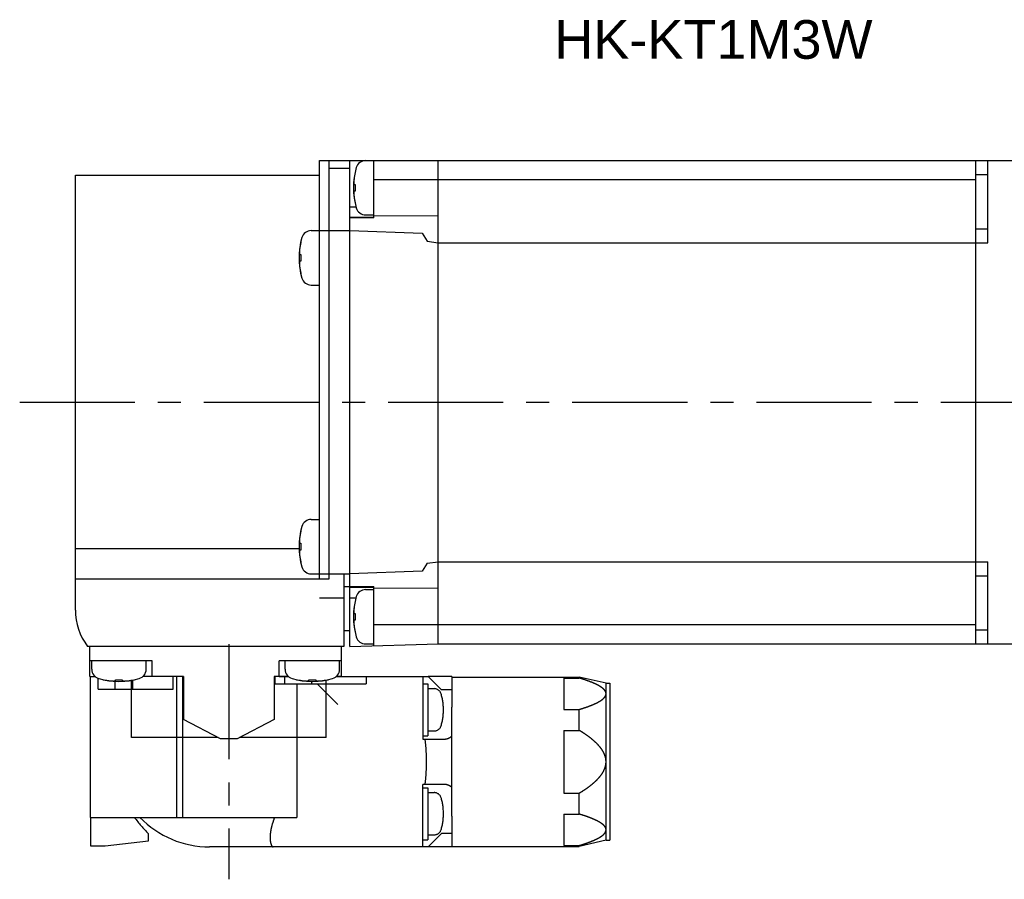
# Model space of a CAD drawing. Header units: millimetres. Extents: x 47 to 338, y 171 to 242.
# Tile 2 of 3: x 133 to 215, y 171 to 242. Entities that reach past the tile are written whole.
import ezdxf

# ---------------------------------------------------------------- set-up
doc = ezdxf.new("R2010")
doc.units = ezdxf.units.MM
doc.linetypes.add('CENTER', pattern=[50.8, 31.75, -6.35, 6.35, -6.35])
doc.linetypes.add('PHANTOM', pattern=[63.5, 31.75, -6.35, 6.35, -6.35, 6.35, -6.35])
for name, color, linetype in [('CTR', 2, 'CENTER'), ('PHANTOM', 3, 'PHANTOM'), ('TEXT', 5, 'Continuous')]:
    doc.layers.add(name, color=color, linetype=linetype)
doc.styles.get("Standard").update_dxf_attribs({"font": 'arial.ttf'})

msp = doc.modelspace()

# ---------------------------------------------------------------- linework, layer by layer
for p, q in [((158.15, 195.4), (158.15, 230)), ((158.15, 230), (218.45, 230)), ((158.95, 195.4), (158.95, 230)), ((160.65, 189.8), (160.65, 230)), ((162.65, 225.25), (162.65, 230)), ((167.95, 190), (167.95, 230)), ((212.45, 190), (212.45, 230)), ((213.45, 223.2), (213.45, 230)), ((160.65, 229.354), (158.95, 229.354)), ((161.093, 229.05), (161.093, 229.019)), ((137.95, 192.8), (137.95, 228.8)), ((137.95, 228.8), (158.15, 228.8)), ((162.65, 228.42), (212.45, 228.42)), ((212.45, 228.835), (213.45, 228.835)), ((160.999, 228.03), (161.093, 228.03)), ((161.093, 227.47), (160.999, 227.47)), ((161.093, 228.03), (161.093, 227.47)), ((161.093, 226.481), (161.093, 226.45)), ((160.65, 226.184), (161.162, 226.184)), ((160.65, 225.306), (162.65, 225.306)), ((162.65, 225.25), (160.65, 225.25)), ((161.956, 225.5), (162.65, 225.5)), ((167.95, 225.419), (162.65, 225.393)), ((157.456, 224.2), (160.65, 224.2)), ((160.65, 224.2), (166.65, 223.99)), ((212.45, 224.359), (213.45, 224.359)), ((156.593, 223.25), (156.593, 223.219)), ((166.65, 223.99), (167.051, 223.323)), ((167.051, 223.323), (167.95, 223.2)), ((167.95, 223.2), (213.45, 223.2)), ((156.499, 222.23), (156.593, 222.23)), ((156.593, 221.67), (156.499, 221.67)), ((156.593, 222.23), (156.593, 221.67)), ((156.593, 220.681), (156.593, 220.65)), ((157.456, 219.7), (158.15, 219.7)), ((157.456, 200.3), (158.15, 200.3)), ((156.593, 199.35), (156.593, 199.319)), ((156.499, 198.33), (156.593, 198.33)), ((156.593, 198.33), (156.593, 197.77)), ((137.95, 197.889), (156.458, 197.889)), ((156.593, 197.77), (156.499, 197.77)), ((156.593, 196.781), (156.593, 196.75)), ((167.051, 196.677), (166.65, 196.01)), ((167.051, 196.677), (167.95, 196.8)), ((167.95, 196.8), (213.45, 196.8)), ((213.45, 190), (213.45, 196.8)), ((157.456, 195.8), (160.65, 195.8)), ((160.15, 195.8), (160.15, 189.8)), ((166.65, 196.01), (160.65, 195.8)), ((212.45, 195.641), (213.45, 195.641)), ((137.95, 195.4), (158.95, 195.4)), ((160.15, 194.75), (162.65, 194.75)), ((162.65, 189.855), (162.65, 194.75)), ((160.65, 194.694), (162.65, 194.694)), ((161.956, 194.5), (162.65, 194.5)), ((167.95, 194.581), (162.65, 194.607)), ((160.15, 193.8), (158.15, 193.8)), ((160.65, 193.816), (161.162, 193.816)), ((161.093, 193.55), (161.093, 193.519)), ((160.999, 192.53), (161.093, 192.53)), ((161.093, 192.53), (161.093, 191.97)), ((161.093, 191.97), (160.999, 191.97)), ((212.45, 191.58), (162.65, 191.58)), ((160.15, 191.1), (160.65, 191.1)), ((161.093, 190.981), (161.093, 190.95)), ((212.45, 191.165), (213.45, 191.165)), ((160.65, 189.8), (167.95, 190)), ((161.956, 190), (162.65, 190)), ((167.95, 190), (218.45, 190)), ((142.95, 189.8), (138.95, 189.8)), ((139.15, 187.3), (139.15, 189.8)), ((160.15, 189.8), (142.95, 189.8)), ((159.95, 187.3), (159.95, 189.8)), ((144.3, 188.6), (139.15, 188.6)), ((139.3, 187.906), (139.3, 188.6)), ((143.8, 187.906), (143.8, 188.6)), ((144.3, 187.3), (144.3, 188.6)), ((154.8, 187.3), (154.8, 188.6)), ((159.95, 188.6), (154.8, 188.6)), ((155.3, 187.906), (155.3, 188.6)), ((159.8, 187.906), (159.8, 188.6)), ((139.15, 187.3), (139.578, 187.3)), ((140.25, 187.043), (140.281, 187.043)), ((141.27, 186.949), (141.27, 187.043)), ((141.27, 187.043), (141.83, 187.043)), ((141.83, 187.043), (141.83, 186.949)), ((142.6, 182.25), (142.6, 186.996)), ((142.819, 187.043), (142.85, 187.043)), ((146.9, 187.3), (143.522, 187.3)), ((146.9, 187.3), (146.9, 183.76)), ((154.4, 187.3), (154.4, 183.76)), ((155.578, 187.3), (154.4, 187.3)), ((156.25, 187.043), (156.281, 187.043)), ((157.27, 186.949), (157.27, 187.043)), ((157.27, 187.043), (157.83, 187.043)), ((157.83, 187.043), (157.83, 186.949)), ((158.7, 182.25), (158.7, 187.012)), ((158.819, 187.043), (158.85, 187.043)), ((159.95, 187.3), (159.522, 187.3)), ((149.96, 182.15), (146.9, 183.76)), ((154.4, 183.76), (151.34, 182.15)), ((149.77, 182.25), (142.6, 182.25)), ((151.34, 182.15), (149.96, 182.15)), ((158.7, 182.25), (151.53, 182.25))]:
    msp.add_line(p, q)
for centre, radius, start, end in [((161.956, 229.2), 0.8, 90, 163.80865), ((166.95, 227.75), 6, 163.80865, 196.19135), ((166.95, 227.75), 5.993, 167.77143, 173.19887), ((166.95, 227.75), 5.993, 186.80113, 192.22857), ((161.956, 226.3), 0.8, 196.19135, 270), ((157.456, 223.4), 0.8, 90, 163.80865), ((162.45, 221.95), 6, 163.80865, 196.19135), ((162.45, 221.95), 5.993, 167.77143, 173.19887), ((162.45, 221.95), 5.993, 186.80113, 192.22857), ((157.456, 220.5), 0.8, 196.19135, 270), ((162.45, 198.05), 6, 163.80865, 196.19135), ((157.456, 199.5), 0.8, 90, 163.80865), ((162.45, 198.05), 5.993, 167.77143, 173.19887), ((162.45, 198.05), 5.993, 186.80113, 192.22857), ((157.456, 196.6), 0.8, 196.19135, 270), ((166.95, 192.25), 6, 163.80865, 196.19135), ((161.956, 193.7), 0.8, 90, 163.80865), ((166.95, 192.25), 5.993, 167.77143, 173.19887), ((142.95, 192.8), 5, 180, 216.8699), ((166.95, 192.25), 5.993, 186.80113, 192.22857), ((161.956, 190.8), 0.8, 196.19135, 270), ((140.1, 187.906), 0.8, 180, 253.80865), ((143, 187.906), 0.8, 286.19135, 0), ((156.1, 187.906), 0.8, 180, 253.80865), ((159, 187.906), 0.8, 286.19135, 0), ((141.55, 192.9), 6, 253.80865, 286.19135), ((141.55, 192.9), 5.993, 257.77143, 263.19887), ((141.55, 192.9), 5.993, 276.80113, 282.22857), ((157.55, 192.9), 6, 253.80865, 286.19135), ((157.55, 192.9), 5.993, 257.77143, 263.19887), ((157.55, 192.9), 5.993, 276.80113, 282.22857)]:
    msp.add_arc(centre, radius, start, end)
for points, knots in [([(160.999, 228.46), (160.998, 228.455), (160.998, 228.449), (160.997, 228.44), (160.996, 228.434), (160.996, 228.429), (160.996, 228.426), (160.996, 228.424), (160.995, 228.421), (160.995, 228.415), (160.994, 228.407), (160.993, 228.397), (160.993, 228.387), (160.992, 228.378), (160.992, 228.372), (160.991, 228.369), (160.991, 228.367), (160.991, 228.364), (160.991, 228.36), (160.99, 228.354), (160.99, 228.347), (160.989, 228.341), (160.989, 228.338), (160.989, 228.335), (160.989, 228.334), (160.989, 228.331), (160.989, 228.328), (160.988, 228.322), (160.988, 228.313), (160.987, 228.303), (160.987, 228.295), (160.986, 228.288), (160.986, 228.284), (160.986, 228.28), (160.986, 228.278), (160.985, 228.274), (160.985, 228.268), (160.985, 228.261), (160.985, 228.255), (160.984, 228.249), (160.984, 228.245), (160.984, 228.243), (160.984, 228.239), (160.984, 228.235), (160.983, 228.228), (160.983, 228.219), (160.983, 228.205), (160.982, 228.194), (160.982, 228.187)], [0, 0, 0, 0, 0.0625, 0.09375, 0.125, 0.140625, 0.15625, 0.164062, 0.171875, 0.1875, 0.21875, 0.25, 0.28125, 0.3125, 0.328125, 0.335938, 0.34375, 0.359375, 0.375, 0.40625, 0.4375, 0.46875, 0.484375, 0.492188, 0.5, 0.507812, 0.515625, 0.53125, 0.5625, 0.59375, 0.625, 0.640625, 0.65625, 0.664062, 0.671875, 0.6875, 0.71875, 0.75, 0.78125, 0.8125, 0.828125, 0.835938, 0.84375, 0.859375, 0.875, 0.90625, 0.9375, 1, 1, 1, 1]), ([(160.982, 228.187), (160.982, 228.184), (160.982, 228.179), (160.983, 228.173), (160.983, 228.168), (160.983, 228.165), (160.984, 228.161), (160.984, 228.157), (160.984, 228.151), (160.985, 228.145), (160.985, 228.14), (160.986, 228.136), (160.986, 228.133), (160.986, 228.13), (160.986, 228.126), (160.987, 228.122), (160.987, 228.119), (160.987, 228.116), (160.988, 228.115), (160.988, 228.111), (160.988, 228.108), (160.989, 228.103), (160.99, 228.097), (160.99, 228.091), (160.991, 228.086), (160.991, 228.082), (160.992, 228.08), (160.992, 228.077), (160.993, 228.073), (160.993, 228.069), (160.993, 228.066), (160.994, 228.063), (160.994, 228.06), (160.995, 228.057), (160.996, 228.051), (160.997, 228.042), (160.998, 228.034), (160.999, 228.03)], [0, 0, 0, 0, 0.0625, 0.125, 0.15625, 0.171875, 0.1875, 0.21875, 0.25, 0.28125, 0.3125, 0.328125, 0.34375, 0.375, 0.40625, 0.4375, 0.46875, 0.484375, 0.5, 0.515625, 0.53125, 0.5625, 0.59375, 0.625, 0.65625, 0.671875, 0.6875, 0.71875, 0.75, 0.78125, 0.8125, 0.828125, 0.84375, 0.859375, 0.875, 0.9375, 1, 1, 1, 1]), ([(160.999, 227.47), (160.998, 227.467), (160.998, 227.462), (160.997, 227.456), (160.996, 227.451), (160.995, 227.448), (160.995, 227.444), (160.994, 227.44), (160.993, 227.434), (160.993, 227.428), (160.992, 227.423), (160.991, 227.419), (160.991, 227.416), (160.991, 227.413), (160.99, 227.409), (160.99, 227.405), (160.989, 227.402), (160.989, 227.399), (160.989, 227.398), (160.989, 227.394), (160.988, 227.391), (160.988, 227.386), (160.987, 227.38), (160.987, 227.374), (160.986, 227.369), (160.986, 227.365), (160.985, 227.363), (160.985, 227.36), (160.985, 227.356), (160.985, 227.352), (160.984, 227.349), (160.984, 227.346), (160.984, 227.343), (160.984, 227.34), (160.983, 227.334), (160.983, 227.325), (160.982, 227.317), (160.982, 227.313)], [0, 0, 0, 0, 0.0625, 0.125, 0.15625, 0.171875, 0.1875, 0.21875, 0.25, 0.28125, 0.3125, 0.328125, 0.34375, 0.375, 0.40625, 0.4375, 0.46875, 0.484375, 0.5, 0.515625, 0.53125, 0.5625, 0.59375, 0.625, 0.65625, 0.671875, 0.6875, 0.71875, 0.75, 0.78125, 0.8125, 0.828125, 0.84375, 0.859375, 0.875, 0.9375, 1, 1, 1, 1]), ([(160.982, 227.313), (160.982, 227.308), (160.982, 227.302), (160.983, 227.293), (160.983, 227.287), (160.983, 227.283), (160.983, 227.28), (160.983, 227.278), (160.983, 227.274), (160.984, 227.268), (160.984, 227.26), (160.984, 227.25), (160.985, 227.24), (160.985, 227.231), (160.986, 227.225), (160.986, 227.222), (160.986, 227.22), (160.986, 227.217), (160.986, 227.213), (160.986, 227.207), (160.987, 227.2), (160.987, 227.195), (160.987, 227.191), (160.988, 227.188), (160.988, 227.187), (160.988, 227.184), (160.988, 227.181), (160.988, 227.175), (160.989, 227.166), (160.99, 227.156), (160.99, 227.148), (160.991, 227.141), (160.991, 227.137), (160.991, 227.133), (160.991, 227.131), (160.992, 227.127), (160.992, 227.121), (160.993, 227.115), (160.993, 227.108), (160.993, 227.102), (160.994, 227.098), (160.994, 227.096), (160.994, 227.092), (160.995, 227.088), (160.995, 227.081), (160.996, 227.072), (160.997, 227.058), (160.998, 227.047), (160.999, 227.04)], [0, 0, 0, 0, 0.0625, 0.09375, 0.125, 0.140625, 0.15625, 0.164062, 0.171875, 0.1875, 0.21875, 0.25, 0.28125, 0.3125, 0.328125, 0.335938, 0.34375, 0.359375, 0.375, 0.40625, 0.4375, 0.46875, 0.484375, 0.492188, 0.5, 0.507812, 0.515625, 0.53125, 0.5625, 0.59375, 0.625, 0.640625, 0.65625, 0.664062, 0.671875, 0.6875, 0.71875, 0.75, 0.78125, 0.8125, 0.828125, 0.835938, 0.84375, 0.859375, 0.875, 0.90625, 0.9375, 1, 1, 1, 1]), ([(156.499, 222.66), (156.498, 222.655), (156.498, 222.649), (156.497, 222.64), (156.496, 222.634), (156.496, 222.629), (156.496, 222.626), (156.496, 222.624), (156.495, 222.621), (156.495, 222.615), (156.494, 222.607), (156.493, 222.597), (156.493, 222.587), (156.492, 222.578), (156.492, 222.572), (156.491, 222.569), (156.491, 222.567), (156.491, 222.564), (156.491, 222.56), (156.49, 222.554), (156.49, 222.547), (156.489, 222.541), (156.489, 222.538), (156.489, 222.535), (156.489, 222.534), (156.489, 222.531), (156.489, 222.528), (156.488, 222.522), (156.488, 222.513), (156.487, 222.503), (156.487, 222.495), (156.486, 222.488), (156.486, 222.484), (156.486, 222.48), (156.486, 222.478), (156.485, 222.474), (156.485, 222.468), (156.485, 222.461), (156.485, 222.455), (156.484, 222.449), (156.484, 222.445), (156.484, 222.443), (156.484, 222.439), (156.484, 222.435), (156.483, 222.428), (156.483, 222.419), (156.483, 222.405), (156.482, 222.394), (156.482, 222.387)], [0, 0, 0, 0, 0.0625, 0.09375, 0.125, 0.140625, 0.15625, 0.164062, 0.171875, 0.1875, 0.21875, 0.25, 0.28125, 0.3125, 0.328125, 0.335938, 0.34375, 0.359375, 0.375, 0.40625, 0.4375, 0.46875, 0.484375, 0.492188, 0.5, 0.507812, 0.515625, 0.53125, 0.5625, 0.59375, 0.625, 0.640625, 0.65625, 0.664062, 0.671875, 0.6875, 0.71875, 0.75, 0.78125, 0.8125, 0.828125, 0.835938, 0.84375, 0.859375, 0.875, 0.90625, 0.9375, 1, 1, 1, 1]), ([(156.482, 222.387), (156.482, 222.384), (156.482, 222.379), (156.483, 222.373), (156.483, 222.368), (156.483, 222.365), (156.484, 222.361), (156.484, 222.357), (156.484, 222.351), (156.485, 222.345), (156.485, 222.34), (156.486, 222.336), (156.486, 222.333), (156.486, 222.33), (156.486, 222.326), (156.487, 222.322), (156.487, 222.319), (156.487, 222.316), (156.488, 222.315), (156.488, 222.311), (156.488, 222.308), (156.489, 222.303), (156.49, 222.297), (156.49, 222.291), (156.491, 222.286), (156.491, 222.282), (156.492, 222.28), (156.492, 222.277), (156.493, 222.273), (156.493, 222.269), (156.493, 222.266), (156.494, 222.263), (156.494, 222.26), (156.495, 222.257), (156.496, 222.251), (156.497, 222.242), (156.498, 222.234), (156.499, 222.23)], [0, 0, 0, 0, 0.0625, 0.125, 0.15625, 0.171875, 0.1875, 0.21875, 0.25, 0.28125, 0.3125, 0.328125, 0.34375, 0.375, 0.40625, 0.4375, 0.46875, 0.484375, 0.5, 0.515625, 0.53125, 0.5625, 0.59375, 0.625, 0.65625, 0.671875, 0.6875, 0.71875, 0.75, 0.78125, 0.8125, 0.828125, 0.84375, 0.859375, 0.875, 0.9375, 1, 1, 1, 1]), ([(156.499, 221.67), (156.498, 221.667), (156.498, 221.662), (156.497, 221.656), (156.496, 221.651), (156.495, 221.648), (156.495, 221.644), (156.494, 221.64), (156.493, 221.634), (156.493, 221.628), (156.492, 221.623), (156.491, 221.619), (156.491, 221.616), (156.491, 221.613), (156.49, 221.609), (156.49, 221.605), (156.489, 221.602), (156.489, 221.599), (156.489, 221.598), (156.489, 221.594), (156.488, 221.591), (156.488, 221.586), (156.487, 221.58), (156.487, 221.574), (156.486, 221.569), (156.486, 221.565), (156.485, 221.563), (156.485, 221.56), (156.485, 221.556), (156.485, 221.552), (156.484, 221.549), (156.484, 221.546), (156.484, 221.543), (156.484, 221.54), (156.483, 221.534), (156.483, 221.525), (156.482, 221.517), (156.482, 221.513)], [0, 0, 0, 0, 0.0625, 0.125, 0.15625, 0.171875, 0.1875, 0.21875, 0.25, 0.28125, 0.3125, 0.328125, 0.34375, 0.375, 0.40625, 0.4375, 0.46875, 0.484375, 0.5, 0.515625, 0.53125, 0.5625, 0.59375, 0.625, 0.65625, 0.671875, 0.6875, 0.71875, 0.75, 0.78125, 0.8125, 0.828125, 0.84375, 0.859375, 0.875, 0.9375, 1, 1, 1, 1]), ([(156.482, 221.513), (156.482, 221.508), (156.482, 221.502), (156.483, 221.493), (156.483, 221.487), (156.483, 221.483), (156.483, 221.48), (156.483, 221.478), (156.483, 221.474), (156.484, 221.468), (156.484, 221.46), (156.484, 221.45), (156.485, 221.44), (156.485, 221.431), (156.486, 221.425), (156.486, 221.422), (156.486, 221.42), (156.486, 221.417), (156.486, 221.413), (156.486, 221.407), (156.487, 221.4), (156.487, 221.395), (156.487, 221.391), (156.488, 221.388), (156.488, 221.387), (156.488, 221.384), (156.488, 221.381), (156.488, 221.375), (156.489, 221.366), (156.49, 221.356), (156.49, 221.348), (156.491, 221.341), (156.491, 221.337), (156.491, 221.333), (156.491, 221.331), (156.492, 221.327), (156.492, 221.321), (156.493, 221.315), (156.493, 221.308), (156.493, 221.302), (156.494, 221.298), (156.494, 221.296), (156.494, 221.292), (156.495, 221.288), (156.495, 221.281), (156.496, 221.272), (156.497, 221.258), (156.498, 221.247), (156.499, 221.24)], [0, 0, 0, 0, 0.0625, 0.09375, 0.125, 0.140625, 0.15625, 0.164062, 0.171875, 0.1875, 0.21875, 0.25, 0.28125, 0.3125, 0.328125, 0.335938, 0.34375, 0.359375, 0.375, 0.40625, 0.4375, 0.46875, 0.484375, 0.492188, 0.5, 0.507812, 0.515625, 0.53125, 0.5625, 0.59375, 0.625, 0.640625, 0.65625, 0.664062, 0.671875, 0.6875, 0.71875, 0.75, 0.78125, 0.8125, 0.828125, 0.835938, 0.84375, 0.859375, 0.875, 0.90625, 0.9375, 1, 1, 1, 1]), ([(156.499, 198.76), (156.498, 198.755), (156.498, 198.749), (156.497, 198.74), (156.496, 198.734), (156.496, 198.729), (156.496, 198.726), (156.496, 198.724), (156.495, 198.721), (156.495, 198.715), (156.494, 198.707), (156.493, 198.697), (156.493, 198.687), (156.492, 198.678), (156.492, 198.672), (156.491, 198.669), (156.491, 198.667), (156.491, 198.664), (156.491, 198.66), (156.49, 198.654), (156.49, 198.647), (156.489, 198.641), (156.489, 198.638), (156.489, 198.635), (156.489, 198.634), (156.489, 198.631), (156.489, 198.628), (156.488, 198.622), (156.488, 198.613), (156.487, 198.603), (156.487, 198.595), (156.486, 198.588), (156.486, 198.584), (156.486, 198.58), (156.486, 198.578), (156.485, 198.574), (156.485, 198.568), (156.485, 198.561), (156.485, 198.555), (156.484, 198.549), (156.484, 198.545), (156.484, 198.543), (156.484, 198.539), (156.484, 198.535), (156.483, 198.528), (156.483, 198.519), (156.483, 198.505), (156.482, 198.494), (156.482, 198.487)], [0, 0, 0, 0, 0.0625, 0.09375, 0.125, 0.140625, 0.15625, 0.164062, 0.171875, 0.1875, 0.21875, 0.25, 0.28125, 0.3125, 0.328125, 0.335938, 0.34375, 0.359375, 0.375, 0.40625, 0.4375, 0.46875, 0.484375, 0.492188, 0.5, 0.507812, 0.515625, 0.53125, 0.5625, 0.59375, 0.625, 0.640625, 0.65625, 0.664062, 0.671875, 0.6875, 0.71875, 0.75, 0.78125, 0.8125, 0.828125, 0.835938, 0.84375, 0.859375, 0.875, 0.90625, 0.9375, 1, 1, 1, 1]), ([(156.482, 198.487), (156.482, 198.484), (156.482, 198.479), (156.483, 198.473), (156.483, 198.468), (156.483, 198.465), (156.484, 198.461), (156.484, 198.457), (156.484, 198.451), (156.485, 198.445), (156.485, 198.44), (156.486, 198.436), (156.486, 198.433), (156.486, 198.43), (156.486, 198.426), (156.487, 198.422), (156.487, 198.419), (156.487, 198.416), (156.488, 198.415), (156.488, 198.411), (156.488, 198.408), (156.489, 198.403), (156.49, 198.397), (156.49, 198.391), (156.491, 198.386), (156.491, 198.382), (156.492, 198.38), (156.492, 198.377), (156.493, 198.373), (156.493, 198.369), (156.493, 198.366), (156.494, 198.363), (156.494, 198.36), (156.495, 198.357), (156.496, 198.351), (156.497, 198.342), (156.498, 198.334), (156.499, 198.33)], [0, 0, 0, 0, 0.0625, 0.125, 0.15625, 0.171875, 0.1875, 0.21875, 0.25, 0.28125, 0.3125, 0.328125, 0.34375, 0.375, 0.40625, 0.4375, 0.46875, 0.484375, 0.5, 0.515625, 0.53125, 0.5625, 0.59375, 0.625, 0.65625, 0.671875, 0.6875, 0.71875, 0.75, 0.78125, 0.8125, 0.828125, 0.84375, 0.859375, 0.875, 0.9375, 1, 1, 1, 1]), ([(156.499, 197.77), (156.498, 197.767), (156.498, 197.762), (156.497, 197.756), (156.496, 197.751), (156.495, 197.748), (156.495, 197.744), (156.494, 197.74), (156.493, 197.734), (156.493, 197.728), (156.492, 197.723), (156.491, 197.719), (156.491, 197.716), (156.491, 197.713), (156.49, 197.709), (156.49, 197.705), (156.489, 197.702), (156.489, 197.699), (156.489, 197.698), (156.489, 197.694), (156.488, 197.691), (156.488, 197.686), (156.487, 197.68), (156.487, 197.674), (156.486, 197.669), (156.486, 197.665), (156.485, 197.663), (156.485, 197.66), (156.485, 197.656), (156.485, 197.652), (156.484, 197.649), (156.484, 197.646), (156.484, 197.643), (156.484, 197.64), (156.483, 197.634), (156.483, 197.625), (156.482, 197.617), (156.482, 197.613)], [0, 0, 0, 0, 0.0625, 0.125, 0.15625, 0.171875, 0.1875, 0.21875, 0.25, 0.28125, 0.3125, 0.328125, 0.34375, 0.375, 0.40625, 0.4375, 0.46875, 0.484375, 0.5, 0.515625, 0.53125, 0.5625, 0.59375, 0.625, 0.65625, 0.671875, 0.6875, 0.71875, 0.75, 0.78125, 0.8125, 0.828125, 0.84375, 0.859375, 0.875, 0.9375, 1, 1, 1, 1]), ([(156.482, 197.613), (156.482, 197.608), (156.482, 197.602), (156.483, 197.593), (156.483, 197.587), (156.483, 197.583), (156.483, 197.58), (156.483, 197.578), (156.483, 197.574), (156.484, 197.568), (156.484, 197.56), (156.484, 197.55), (156.485, 197.54), (156.485, 197.531), (156.486, 197.525), (156.486, 197.522), (156.486, 197.52), (156.486, 197.517), (156.486, 197.513), (156.486, 197.507), (156.487, 197.5), (156.487, 197.495), (156.487, 197.491), (156.488, 197.488), (156.488, 197.487), (156.488, 197.484), (156.488, 197.481), (156.488, 197.475), (156.489, 197.466), (156.49, 197.456), (156.49, 197.448), (156.491, 197.441), (156.491, 197.437), (156.491, 197.433), (156.491, 197.431), (156.492, 197.427), (156.492, 197.421), (156.493, 197.415), (156.493, 197.408), (156.493, 197.402), (156.494, 197.398), (156.494, 197.396), (156.494, 197.392), (156.495, 197.388), (156.495, 197.381), (156.496, 197.372), (156.497, 197.358), (156.498, 197.347), (156.499, 197.34)], [0, 0, 0, 0, 0.0625, 0.09375, 0.125, 0.140625, 0.15625, 0.164062, 0.171875, 0.1875, 0.21875, 0.25, 0.28125, 0.3125, 0.328125, 0.335938, 0.34375, 0.359375, 0.375, 0.40625, 0.4375, 0.46875, 0.484375, 0.492188, 0.5, 0.507812, 0.515625, 0.53125, 0.5625, 0.59375, 0.625, 0.640625, 0.65625, 0.664062, 0.671875, 0.6875, 0.71875, 0.75, 0.78125, 0.8125, 0.828125, 0.835938, 0.84375, 0.859375, 0.875, 0.90625, 0.9375, 1, 1, 1, 1]), ([(160.999, 192.96), (160.998, 192.955), (160.998, 192.949), (160.997, 192.94), (160.996, 192.934), (160.996, 192.929), (160.996, 192.926), (160.996, 192.924), (160.995, 192.921), (160.995, 192.915), (160.994, 192.907), (160.993, 192.897), (160.993, 192.887), (160.992, 192.878), (160.992, 192.872), (160.991, 192.869), (160.991, 192.867), (160.991, 192.864), (160.991, 192.86), (160.99, 192.854), (160.99, 192.847), (160.989, 192.841), (160.989, 192.838), (160.989, 192.835), (160.989, 192.834), (160.989, 192.831), (160.989, 192.828), (160.988, 192.822), (160.988, 192.813), (160.987, 192.803), (160.987, 192.795), (160.986, 192.788), (160.986, 192.784), (160.986, 192.78), (160.986, 192.778), (160.985, 192.774), (160.985, 192.768), (160.985, 192.761), (160.985, 192.755), (160.984, 192.749), (160.984, 192.745), (160.984, 192.743), (160.984, 192.739), (160.984, 192.735), (160.983, 192.728), (160.983, 192.719), (160.983, 192.705), (160.982, 192.694), (160.982, 192.687)], [0, 0, 0, 0, 0.0625, 0.09375, 0.125, 0.140625, 0.15625, 0.164062, 0.171875, 0.1875, 0.21875, 0.25, 0.28125, 0.3125, 0.328125, 0.335938, 0.34375, 0.359375, 0.375, 0.40625, 0.4375, 0.46875, 0.484375, 0.492188, 0.5, 0.507812, 0.515625, 0.53125, 0.5625, 0.59375, 0.625, 0.640625, 0.65625, 0.664062, 0.671875, 0.6875, 0.71875, 0.75, 0.78125, 0.8125, 0.828125, 0.835938, 0.84375, 0.859375, 0.875, 0.90625, 0.9375, 1, 1, 1, 1]), ([(160.982, 192.687), (160.982, 192.684), (160.982, 192.679), (160.983, 192.673), (160.983, 192.668), (160.983, 192.665), (160.984, 192.661), (160.984, 192.657), (160.984, 192.651), (160.985, 192.645), (160.985, 192.64), (160.986, 192.636), (160.986, 192.633), (160.986, 192.63), (160.986, 192.626), (160.987, 192.622), (160.987, 192.619), (160.987, 192.616), (160.988, 192.615), (160.988, 192.611), (160.988, 192.608), (160.989, 192.603), (160.99, 192.597), (160.99, 192.591), (160.991, 192.586), (160.991, 192.582), (160.992, 192.58), (160.992, 192.577), (160.993, 192.573), (160.993, 192.569), (160.993, 192.566), (160.994, 192.563), (160.994, 192.56), (160.995, 192.557), (160.996, 192.551), (160.997, 192.542), (160.998, 192.534), (160.999, 192.53)], [0, 0, 0, 0, 0.0625, 0.125, 0.15625, 0.171875, 0.1875, 0.21875, 0.25, 0.28125, 0.3125, 0.328125, 0.34375, 0.375, 0.40625, 0.4375, 0.46875, 0.484375, 0.5, 0.515625, 0.53125, 0.5625, 0.59375, 0.625, 0.65625, 0.671875, 0.6875, 0.71875, 0.75, 0.78125, 0.8125, 0.828125, 0.84375, 0.859375, 0.875, 0.9375, 1, 1, 1, 1]), ([(160.999, 191.97), (160.998, 191.967), (160.998, 191.962), (160.997, 191.956), (160.996, 191.951), (160.995, 191.948), (160.995, 191.944), (160.994, 191.94), (160.993, 191.934), (160.993, 191.928), (160.992, 191.923), (160.991, 191.919), (160.991, 191.916), (160.991, 191.913), (160.99, 191.909), (160.99, 191.905), (160.989, 191.902), (160.989, 191.899), (160.989, 191.898), (160.989, 191.894), (160.988, 191.891), (160.988, 191.886), (160.987, 191.88), (160.987, 191.874), (160.986, 191.869), (160.986, 191.865), (160.985, 191.863), (160.985, 191.86), (160.985, 191.856), (160.985, 191.852), (160.984, 191.849), (160.984, 191.846), (160.984, 191.843), (160.984, 191.84), (160.983, 191.834), (160.983, 191.825), (160.982, 191.817), (160.982, 191.813)], [0, 0, 0, 0, 0.0625, 0.125, 0.15625, 0.171875, 0.1875, 0.21875, 0.25, 0.28125, 0.3125, 0.328125, 0.34375, 0.375, 0.40625, 0.4375, 0.46875, 0.484375, 0.5, 0.515625, 0.53125, 0.5625, 0.59375, 0.625, 0.65625, 0.671875, 0.6875, 0.71875, 0.75, 0.78125, 0.8125, 0.828125, 0.84375, 0.859375, 0.875, 0.9375, 1, 1, 1, 1]), ([(160.982, 191.813), (160.982, 191.808), (160.982, 191.802), (160.983, 191.793), (160.983, 191.787), (160.983, 191.783), (160.983, 191.78), (160.983, 191.778), (160.983, 191.774), (160.984, 191.768), (160.984, 191.76), (160.984, 191.75), (160.985, 191.74), (160.985, 191.731), (160.986, 191.725), (160.986, 191.722), (160.986, 191.72), (160.986, 191.717), (160.986, 191.713), (160.986, 191.707), (160.987, 191.7), (160.987, 191.695), (160.987, 191.691), (160.988, 191.688), (160.988, 191.687), (160.988, 191.684), (160.988, 191.681), (160.988, 191.675), (160.989, 191.666), (160.99, 191.656), (160.99, 191.648), (160.991, 191.641), (160.991, 191.637), (160.991, 191.633), (160.991, 191.631), (160.992, 191.627), (160.992, 191.621), (160.993, 191.615), (160.993, 191.608), (160.993, 191.602), (160.994, 191.598), (160.994, 191.596), (160.994, 191.592), (160.995, 191.588), (160.995, 191.581), (160.996, 191.572), (160.997, 191.558), (160.998, 191.547), (160.999, 191.54)], [0, 0, 0, 0, 0.0625, 0.09375, 0.125, 0.140625, 0.15625, 0.164062, 0.171875, 0.1875, 0.21875, 0.25, 0.28125, 0.3125, 0.328125, 0.335938, 0.34375, 0.359375, 0.375, 0.40625, 0.4375, 0.46875, 0.484375, 0.492188, 0.5, 0.507812, 0.515625, 0.53125, 0.5625, 0.59375, 0.625, 0.640625, 0.65625, 0.664062, 0.671875, 0.6875, 0.71875, 0.75, 0.78125, 0.8125, 0.828125, 0.835938, 0.84375, 0.859375, 0.875, 0.90625, 0.9375, 1, 1, 1, 1]), ([(140.84, 186.949), (140.845, 186.948), (140.851, 186.948), (140.86, 186.947), (140.866, 186.946), (140.871, 186.946), (140.874, 186.946), (140.876, 186.946), (140.879, 186.945), (140.885, 186.945), (140.893, 186.944), (140.903, 186.943), (140.913, 186.943), (140.922, 186.942), (140.928, 186.942), (140.931, 186.941), (140.933, 186.941), (140.936, 186.941), (140.94, 186.941), (140.946, 186.94), (140.953, 186.94), (140.959, 186.939), (140.962, 186.939), (140.965, 186.939), (140.966, 186.939), (140.969, 186.939), (140.972, 186.939), (140.978, 186.938), (140.987, 186.938), (140.997, 186.937), (141.005, 186.937), (141.012, 186.936), (141.016, 186.936), (141.02, 186.936), (141.022, 186.936), (141.026, 186.935), (141.032, 186.935), (141.039, 186.935), (141.045, 186.935), (141.051, 186.934), (141.055, 186.934), (141.057, 186.934), (141.061, 186.934), (141.065, 186.934), (141.072, 186.933), (141.081, 186.933), (141.095, 186.933), (141.106, 186.932), (141.113, 186.932)], [0, 0, 0, 0, 0.0625, 0.09375, 0.125, 0.140625, 0.15625, 0.164062, 0.171875, 0.1875, 0.21875, 0.25, 0.28125, 0.3125, 0.328125, 0.335938, 0.34375, 0.359375, 0.375, 0.40625, 0.4375, 0.46875, 0.484375, 0.492188, 0.5, 0.507812, 0.515625, 0.53125, 0.5625, 0.59375, 0.625, 0.640625, 0.65625, 0.664062, 0.671875, 0.6875, 0.71875, 0.75, 0.78125, 0.8125, 0.828125, 0.835938, 0.84375, 0.859375, 0.875, 0.90625, 0.9375, 1, 1, 1, 1]), ([(141.113, 186.932), (141.116, 186.932), (141.121, 186.932), (141.127, 186.933), (141.132, 186.933), (141.135, 186.933), (141.139, 186.934), (141.143, 186.934), (141.149, 186.934), (141.155, 186.935), (141.16, 186.935), (141.164, 186.936), (141.167, 186.936), (141.17, 186.936), (141.174, 186.936), (141.178, 186.937), (141.181, 186.937), (141.184, 186.937), (141.185, 186.938), (141.189, 186.938), (141.192, 186.938), (141.197, 186.939), (141.203, 186.94), (141.209, 186.94), (141.214, 186.941), (141.218, 186.941), (141.22, 186.942), (141.223, 186.942), (141.227, 186.943), (141.231, 186.943), (141.234, 186.943), (141.237, 186.944), (141.24, 186.944), (141.243, 186.945), (141.249, 186.946), (141.258, 186.947), (141.266, 186.948), (141.27, 186.949)], [0, 0, 0, 0, 0.0625, 0.125, 0.15625, 0.171875, 0.1875, 0.21875, 0.25, 0.28125, 0.3125, 0.328125, 0.34375, 0.375, 0.40625, 0.4375, 0.46875, 0.484375, 0.5, 0.515625, 0.53125, 0.5625, 0.59375, 0.625, 0.65625, 0.671875, 0.6875, 0.71875, 0.75, 0.78125, 0.8125, 0.828125, 0.84375, 0.859375, 0.875, 0.9375, 1, 1, 1, 1]), ([(141.83, 186.949), (141.833, 186.948), (141.838, 186.948), (141.844, 186.947), (141.849, 186.946), (141.852, 186.945), (141.856, 186.945), (141.86, 186.944), (141.866, 186.943), (141.872, 186.943), (141.877, 186.942), (141.881, 186.941), (141.884, 186.941), (141.887, 186.941), (141.891, 186.94), (141.895, 186.94), (141.898, 186.939), (141.901, 186.939), (141.902, 186.939), (141.906, 186.939), (141.909, 186.938), (141.914, 186.938), (141.92, 186.937), (141.926, 186.937), (141.931, 186.936), (141.935, 186.936), (141.937, 186.935), (141.94, 186.935), (141.944, 186.935), (141.948, 186.935), (141.951, 186.934), (141.954, 186.934), (141.957, 186.934), (141.96, 186.934), (141.966, 186.933), (141.975, 186.933), (141.983, 186.932), (141.987, 186.932)], [0, 0, 0, 0, 0.0625, 0.125, 0.15625, 0.171875, 0.1875, 0.21875, 0.25, 0.28125, 0.3125, 0.328125, 0.34375, 0.375, 0.40625, 0.4375, 0.46875, 0.484375, 0.5, 0.515625, 0.53125, 0.5625, 0.59375, 0.625, 0.65625, 0.671875, 0.6875, 0.71875, 0.75, 0.78125, 0.8125, 0.828125, 0.84375, 0.859375, 0.875, 0.9375, 1, 1, 1, 1]), ([(141.987, 186.932), (141.992, 186.932), (141.998, 186.932), (142.007, 186.933), (142.013, 186.933), (142.017, 186.933), (142.02, 186.933), (142.022, 186.933), (142.026, 186.933), (142.032, 186.934), (142.04, 186.934), (142.05, 186.934), (142.06, 186.935), (142.069, 186.935), (142.075, 186.936), (142.078, 186.936), (142.08, 186.936), (142.083, 186.936), (142.087, 186.936), (142.093, 186.936), (142.1, 186.937), (142.105, 186.937), (142.109, 186.937), (142.112, 186.938), (142.113, 186.938), (142.116, 186.938), (142.119, 186.938), (142.125, 186.938), (142.134, 186.939), (142.144, 186.94), (142.152, 186.94), (142.159, 186.941), (142.163, 186.941), (142.167, 186.941), (142.169, 186.941), (142.173, 186.942), (142.179, 186.942), (142.185, 186.943), (142.192, 186.943), (142.198, 186.943), (142.202, 186.944), (142.204, 186.944), (142.208, 186.944), (142.212, 186.945), (142.219, 186.945), (142.228, 186.946), (142.242, 186.947), (142.253, 186.948), (142.26, 186.949)], [0, 0, 0, 0, 0.0625, 0.09375, 0.125, 0.140625, 0.15625, 0.164062, 0.171875, 0.1875, 0.21875, 0.25, 0.28125, 0.3125, 0.328125, 0.335938, 0.34375, 0.359375, 0.375, 0.40625, 0.4375, 0.46875, 0.484375, 0.492188, 0.5, 0.507812, 0.515625, 0.53125, 0.5625, 0.59375, 0.625, 0.640625, 0.65625, 0.664062, 0.671875, 0.6875, 0.71875, 0.75, 0.78125, 0.8125, 0.828125, 0.835938, 0.84375, 0.859375, 0.875, 0.90625, 0.9375, 1, 1, 1, 1]), ([(156.84, 186.949), (156.845, 186.948), (156.851, 186.948), (156.86, 186.947), (156.866, 186.946), (156.871, 186.946), (156.874, 186.946), (156.876, 186.946), (156.879, 186.945), (156.885, 186.945), (156.893, 186.944), (156.903, 186.943), (156.913, 186.943), (156.922, 186.942), (156.928, 186.942), (156.931, 186.941), (156.933, 186.941), (156.936, 186.941), (156.94, 186.941), (156.946, 186.94), (156.953, 186.94), (156.959, 186.939), (156.962, 186.939), (156.965, 186.939), (156.966, 186.939), (156.969, 186.939), (156.972, 186.939), (156.978, 186.938), (156.987, 186.938), (156.997, 186.937), (157.005, 186.937), (157.012, 186.936), (157.016, 186.936), (157.02, 186.936), (157.022, 186.936), (157.026, 186.935), (157.032, 186.935), (157.039, 186.935), (157.045, 186.935), (157.051, 186.934), (157.055, 186.934), (157.057, 186.934), (157.061, 186.934), (157.065, 186.934), (157.072, 186.933), (157.081, 186.933), (157.095, 186.933), (157.106, 186.932), (157.113, 186.932)], [0, 0, 0, 0, 0.0625, 0.09375, 0.125, 0.140625, 0.15625, 0.164062, 0.171875, 0.1875, 0.21875, 0.25, 0.28125, 0.3125, 0.328125, 0.335938, 0.34375, 0.359375, 0.375, 0.40625, 0.4375, 0.46875, 0.484375, 0.492188, 0.5, 0.507812, 0.515625, 0.53125, 0.5625, 0.59375, 0.625, 0.640625, 0.65625, 0.664062, 0.671875, 0.6875, 0.71875, 0.75, 0.78125, 0.8125, 0.828125, 0.835938, 0.84375, 0.859375, 0.875, 0.90625, 0.9375, 1, 1, 1, 1]), ([(157.113, 186.932), (157.116, 186.932), (157.121, 186.932), (157.127, 186.933), (157.132, 186.933), (157.135, 186.933), (157.139, 186.934), (157.143, 186.934), (157.149, 186.934), (157.155, 186.935), (157.16, 186.935), (157.164, 186.936), (157.167, 186.936), (157.17, 186.936), (157.174, 186.936), (157.178, 186.937), (157.181, 186.937), (157.184, 186.937), (157.185, 186.938), (157.189, 186.938), (157.192, 186.938), (157.197, 186.939), (157.203, 186.94), (157.209, 186.94), (157.214, 186.941), (157.218, 186.941), (157.22, 186.942), (157.223, 186.942), (157.227, 186.943), (157.231, 186.943), (157.234, 186.943), (157.237, 186.944), (157.24, 186.944), (157.243, 186.945), (157.249, 186.946), (157.258, 186.947), (157.266, 186.948), (157.27, 186.949)], [0, 0, 0, 0, 0.0625, 0.125, 0.15625, 0.171875, 0.1875, 0.21875, 0.25, 0.28125, 0.3125, 0.328125, 0.34375, 0.375, 0.40625, 0.4375, 0.46875, 0.484375, 0.5, 0.515625, 0.53125, 0.5625, 0.59375, 0.625, 0.65625, 0.671875, 0.6875, 0.71875, 0.75, 0.78125, 0.8125, 0.828125, 0.84375, 0.859375, 0.875, 0.9375, 1, 1, 1, 1]), ([(157.83, 186.949), (157.833, 186.948), (157.838, 186.948), (157.844, 186.947), (157.849, 186.946), (157.852, 186.945), (157.856, 186.945), (157.86, 186.944), (157.866, 186.943), (157.872, 186.943), (157.877, 186.942), (157.881, 186.941), (157.884, 186.941), (157.887, 186.941), (157.891, 186.94), (157.895, 186.94), (157.898, 186.939), (157.901, 186.939), (157.902, 186.939), (157.906, 186.939), (157.909, 186.938), (157.914, 186.938), (157.92, 186.937), (157.926, 186.937), (157.931, 186.936), (157.935, 186.936), (157.937, 186.935), (157.94, 186.935), (157.944, 186.935), (157.948, 186.935), (157.951, 186.934), (157.954, 186.934), (157.957, 186.934), (157.96, 186.934), (157.966, 186.933), (157.975, 186.933), (157.983, 186.932), (157.987, 186.932)], [0, 0, 0, 0, 0.0625, 0.125, 0.15625, 0.171875, 0.1875, 0.21875, 0.25, 0.28125, 0.3125, 0.328125, 0.34375, 0.375, 0.40625, 0.4375, 0.46875, 0.484375, 0.5, 0.515625, 0.53125, 0.5625, 0.59375, 0.625, 0.65625, 0.671875, 0.6875, 0.71875, 0.75, 0.78125, 0.8125, 0.828125, 0.84375, 0.859375, 0.875, 0.9375, 1, 1, 1, 1]), ([(157.987, 186.932), (157.992, 186.932), (157.998, 186.932), (158.007, 186.933), (158.013, 186.933), (158.017, 186.933), (158.02, 186.933), (158.022, 186.933), (158.026, 186.933), (158.032, 186.934), (158.04, 186.934), (158.05, 186.934), (158.06, 186.935), (158.069, 186.935), (158.075, 186.936), (158.078, 186.936), (158.08, 186.936), (158.083, 186.936), (158.087, 186.936), (158.093, 186.936), (158.1, 186.937), (158.105, 186.937), (158.109, 186.937), (158.112, 186.938), (158.113, 186.938), (158.116, 186.938), (158.119, 186.938), (158.125, 186.938), (158.134, 186.939), (158.144, 186.94), (158.152, 186.94), (158.159, 186.941), (158.163, 186.941), (158.167, 186.941), (158.169, 186.941), (158.173, 186.942), (158.179, 186.942), (158.185, 186.943), (158.192, 186.943), (158.198, 186.943), (158.202, 186.944), (158.204, 186.944), (158.208, 186.944), (158.212, 186.945), (158.219, 186.945), (158.228, 186.946), (158.242, 186.947), (158.253, 186.948), (158.26, 186.949)], [0, 0, 0, 0, 0.0625, 0.09375, 0.125, 0.140625, 0.15625, 0.164062, 0.171875, 0.1875, 0.21875, 0.25, 0.28125, 0.3125, 0.328125, 0.335938, 0.34375, 0.359375, 0.375, 0.40625, 0.4375, 0.46875, 0.484375, 0.492188, 0.5, 0.507812, 0.515625, 0.53125, 0.5625, 0.59375, 0.625, 0.640625, 0.65625, 0.664062, 0.671875, 0.6875, 0.71875, 0.75, 0.78125, 0.8125, 0.828125, 0.835938, 0.84375, 0.859375, 0.875, 0.90625, 0.9375, 1, 1, 1, 1])]:
    msp.add_open_spline(points, degree=3, knots=knots)
at = {"layer": 'CTR', "ltscale": 0.3}
for p, q in [((133.338, 210), (248.126, 210)), ((150.65, 189.977), (150.65, 170.523))]:
    msp.add_line(p, q, dxfattribs=at)
at = {"layer": 'PHANTOM'}
for p, q in [((139.2, 175.65), (139.2, 187.3)), ((139.836, 186.25), (139.836, 187.155)), ((141.242, 186.25), (141.242, 186.915)), ((142.693, 186.25), (142.693, 187.011)), ((146.049, 186.25), (146.049, 187.3)), ((146.323, 187.3), (146.323, 175.65)), ((146.848, 175.65), (146.848, 187.3)), ((154.45, 187.3), (154.45, 186.7)), ((154.45, 186.7), (162, 186.7)), ((154.8, 187.3), (155.578, 187.3)), ((155.26, 187.3), (155.26, 186.7)), ((156.268, 186.7), (156.268, 175.65)), ((157.483, 186.903), (157.483, 186.7)), ((159.65, 185), (157.95, 186.7)), ((159.522, 187.3), (167.125, 187.3)), ((162, 187.3), (162, 186.7)), ((162, 187.3), (166.7, 187.3)), ((166.7, 187.3), (166.7, 182.125)), ((166.7, 186.7), (167.1, 186.7)), ((167.1, 186.7), (167.1, 182.4)), ((167.125, 187.3), (168.227, 186.198)), ((169.1, 187.3), (167.125, 187.3)), ((169.1, 187.3), (169.1, 184.764)), ((169.1, 187.25), (179.636, 187.25)), ((178.35, 187.178), (178.35, 184.58)), ((178.35, 187.178), (179.636, 187.178)), ((181.85, 186.75), (179.636, 187.25)), ((179.636, 187.178), (179.636, 187.25)), ((181.85, 186.75), (182.15, 186.75)), ((181.85, 173.75), (181.85, 186.75)), ((182.15, 186.75), (182.15, 173.75)), ((139.836, 186.25), (146.049, 186.25)), ((167.1, 186.3), (167.627, 186.3)), ((169.1, 186.198), (168.227, 186.198)), ((168.4, 184.55), (168.4, 184.55)), ((169.1, 175.736), (169.1, 184.764)), ((178.35, 184.58), (179.636, 184.58)), ((179.636, 182.848), (179.636, 184.58)), ((167.1, 182.8), (167.627, 182.8)), ((178.35, 182.848), (179.636, 182.848)), ((178.35, 182.848), (178.35, 177.652)), ((166.7, 182.4), (167.1, 182.4)), ((166.7, 182.125), (168.451, 182.125)), ((166.7, 173.2), (166.7, 178.375)), ((168.451, 178.375), (166.7, 178.375)), ((166.7, 178.1), (167.1, 178.1)), ((167.1, 178.1), (167.1, 173.8)), ((167.1, 177.7), (167.627, 177.7)), ((178.35, 177.652), (179.636, 177.652)), ((179.636, 175.92), (179.636, 177.652)), ((139.2, 175.65), (139.2, 173.3)), ((139.2, 175.65), (156.268, 175.65)), ((168.4, 175.95), (168.4, 175.95)), ((169.1, 175.736), (169.1, 173.2)), ((178.35, 175.92), (179.636, 175.92)), ((178.35, 175.92), (178.35, 173.322)), ((140.4, 173.3), (144, 173.7)), ((144, 173.7), (144, 174.298)), ((166.7, 173.8), (167.1, 173.8)), ((167.1, 174.2), (167.627, 174.2)), ((167.125, 173.2), (168.227, 174.302)), ((169.1, 174.302), (168.227, 174.302)), ((181.85, 173.75), (179.636, 173.25)), ((181.85, 173.75), (182.15, 173.75)), ((139.2, 173.3), (140.4, 173.3)), ((166.7, 173.2), (149.05, 173.2)), ((167.125, 173.2), (159.65, 173.2)), ((169.1, 173.2), (167.125, 173.2)), ((169.1, 173.25), (179.636, 173.25)), ((178.35, 173.322), (179.636, 173.322)), ((179.636, 173.25), (179.636, 173.322))]:
    msp.add_line(p, q, dxfattribs=at)
for centre, radius, start, end in [((167.627, 185.7), 0.6, 17.14187, 90), ((163.9, 184.551), 4.5, 359.99339, 17.14187), ((163.9, 184.549), 4.5, 342.85813, 0.00661), ((167.627, 183.4), 0.6, 270, 342.85813), ((167.627, 177.1), 0.6, 17.14187, 90), ((163.9, 175.951), 4.5, 359.99339, 17.14187), ((151.049, 181.601), 10.15, 215.91569, 226.01194), ((149.05, 181.2), 8, 223.95415, 270), ((163.9, 175.949), 4.5, 342.85813, 0.00661), ((167.627, 174.8), 0.6, 270, 342.85813)]:
    msp.add_arc(centre, radius, start, end, dxfattribs=at)
msp.add_ellipse((151.453, 177.75), major_axis=(0, 4.55), ratio=0.740808, start_param=-2.088062, end_param=-2.050931, dxfattribs=at)
for points, knots in [([(181.85, 185.879), (181.85, 185.898), (181.847, 185.935), (181.83, 186.01), (181.787, 186.104), (181.708, 186.207), (181.607, 186.306), (181.488, 186.399), (181.355, 186.487), (181.21, 186.57), (181.001, 186.677), (180.723, 186.801), (180.373, 186.936), (180.009, 187.062), (179.761, 187.14), (179.636, 187.178)], [0, 0, 0, 0, 0.020825, 0.041998, 0.086418, 0.134825, 0.18752, 0.244151, 0.304148, 0.366936, 0.432014, 0.567487, 0.708223, 0.852721, 1, 1, 1, 1]), ([(179.636, 184.58), (179.761, 184.618), (180.009, 184.697), (180.373, 184.822), (180.723, 184.958), (181.001, 185.081), (181.21, 185.188), (181.355, 185.272), (181.488, 185.36), (181.607, 185.453), (181.708, 185.551), (181.787, 185.655), (181.83, 185.748), (181.847, 185.823), (181.85, 185.861), (181.85, 185.879)], [0, 0, 0, 0, 0.147279, 0.291777, 0.432513, 0.567986, 0.633064, 0.695852, 0.755849, 0.81248, 0.865175, 0.913582, 0.958002, 0.979175, 1, 1, 1, 1]), ([(181.85, 180.25), (181.85, 180.324), (181.839, 180.472), (181.789, 180.689), (181.712, 180.898), (181.578, 181.162), (181.363, 181.466), (181.061, 181.792), (180.729, 182.088), (180.378, 182.36), (180.013, 182.613), (179.762, 182.771), (179.636, 182.848)], [0, 0, 0, 0, 0.062484, 0.124973, 0.187471, 0.249979, 0.374908, 0.499898, 0.624914, 0.749939, 0.874969, 1, 1, 1, 1]), ([(166.885, 178.375), (166.922, 178.686), (166.98, 179.31), (167.009, 180.25), (166.98, 181.19), (166.922, 181.814), (166.885, 182.125)], [0, 0, 0, 0, 0.250001, 0.5, 0.749999, 1, 1, 1, 1]), ([(168.451, 182.125), (168.509, 182.125), (168.626, 182.135), (168.797, 182.183), (168.958, 182.265), (169.055, 182.34), (169.1, 182.383)], [0, 0, 0, 0, 0.244828, 0.489451, 0.739242, 1, 1, 1, 1]), ([(179.636, 177.652), (179.762, 177.729), (180.013, 177.887), (180.378, 178.14), (180.729, 178.412), (181.061, 178.708), (181.363, 179.034), (181.578, 179.338), (181.712, 179.602), (181.789, 179.811), (181.839, 180.028), (181.85, 180.176), (181.85, 180.25)], [0, 0, 0, 0, 0.125031, 0.250061, 0.375086, 0.500102, 0.625092, 0.750021, 0.812529, 0.875027, 0.937516, 1, 1, 1, 1]), ([(169.1, 178.117), (169.055, 178.16), (168.958, 178.235), (168.797, 178.317), (168.626, 178.365), (168.509, 178.375), (168.451, 178.375)], [0, 0, 0, 0, 0.260758, 0.510549, 0.755171, 1, 1, 1, 1]), ([(154.383, 175.5), (154.316, 175.342), (154.207, 175.034), (154.103, 174.584), (154.061, 174.237), (154.053, 173.989), (154.057, 173.828), (154.07, 173.684), (154.091, 173.558), (154.118, 173.45), (154.15, 173.362), (154.186, 173.292), (154.221, 173.247), (154.25, 173.222), (154.272, 173.209), (154.294, 173.202), (154.308, 173.2), (154.316, 173.2)], [0, 0, 0, 0, 0.211148, 0.401488, 0.567491, 0.640636, 0.706931, 0.766272, 0.818618, 0.864008, 0.902573, 0.934596, 0.960623, 0.971718, 0.981781, 0.991092, 1, 1, 1, 1]), ([(181.85, 174.621), (181.85, 174.639), (181.847, 174.677), (181.83, 174.752), (181.787, 174.845), (181.708, 174.949), (181.607, 175.047), (181.488, 175.14), (181.355, 175.228), (181.21, 175.312), (181.001, 175.419), (180.723, 175.542), (180.373, 175.678), (180.009, 175.803), (179.761, 175.882), (179.636, 175.92)], [0, 0, 0, 0, 0.020825, 0.041998, 0.086417, 0.134825, 0.187519, 0.244151, 0.304148, 0.366935, 0.432014, 0.567486, 0.708223, 0.852721, 1, 1, 1, 1]), ([(179.636, 173.322), (179.761, 173.36), (180.009, 173.438), (180.373, 173.564), (180.723, 173.699), (181.001, 173.823), (181.21, 173.93), (181.355, 174.013), (181.488, 174.101), (181.607, 174.194), (181.708, 174.293), (181.787, 174.396), (181.83, 174.49), (181.847, 174.565), (181.85, 174.602), (181.85, 174.621)], [0, 0, 0, 0, 0.147279, 0.291777, 0.432513, 0.567986, 0.633064, 0.695852, 0.755849, 0.81248, 0.865175, 0.913582, 0.958002, 0.979175, 1, 1, 1, 1])]:
    msp.add_open_spline(points, degree=3, knots=knots, dxfattribs=at)

# ---------------------------------------------------------------- texts
at = {"layer": 'TEXT', "insert": (190.732, 240), "char_height": 3.2, "attachment_point": 5}
msp.add_mtext_dynamic_manual_height_columns('\\A1;HK-KT1M3W', width=39.74997, gutter_width=12.5, heights=[0], dxfattribs=at)

doc.saveas('drawing.dxf')
